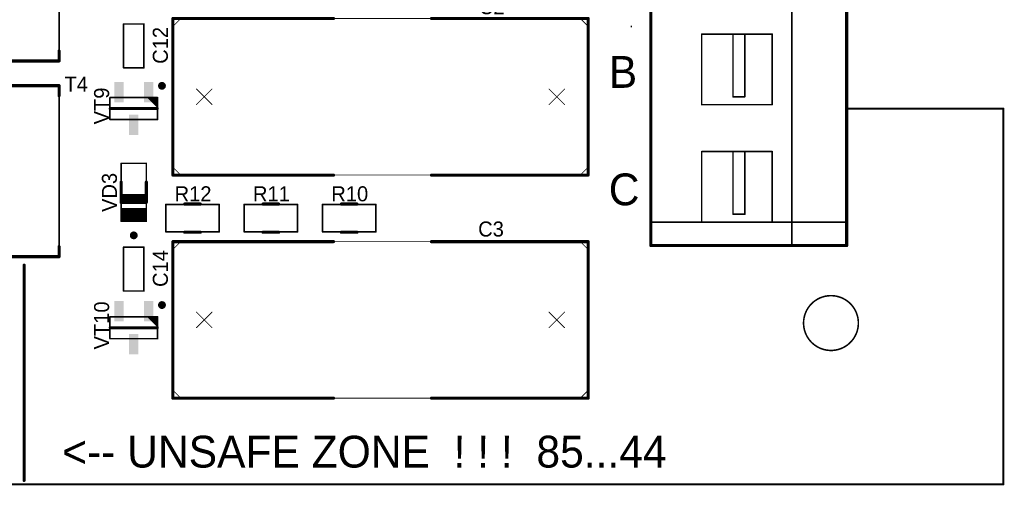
# Model space of a CAD drawing. Extents: x 155 to 301, y 140 to 255.
# Tile 15 of 17: x 238 to 301, y 140 to 170. Entities that reach past the tile are written whole.
import ezdxf

# ---------------------------------------------------------------- set-up
doc = ezdxf.new("R2010")
doc.units = 0
for name, color, linetype in [('Board', 3, 'CONTINUOUS'), ('Top_Assy', 10, 'CONTINUOUS'), ('Top_Assy_SMD', 27, 'CONTINUOUS'), ('Top_Attr', 23, 'CONTINUOUS'), ('Top_Attr_SMD', 25, 'CONTINUOUS'), ('Top_Silk', 6, 'CONTINUOUS')]:
    doc.layers.add(name, color=color, linetype=linetype)

# ---------------------------------------------------------------- blocks, each defined once
blk = doc.blocks.new('UNIT_DISC')
at = {"linetype": 'CONTINUOUS', "const_width": 0.5}
blk.add_lwpolyline([(0.25, 0, 1), (-0.25, 0, 1)], format="xyb", close=True, dxfattribs=at)
blk = doc.blocks.new('RESC3216X65N_5576')
at = {"layer": 'Top_Assy_SMD', "linetype": 'CONTINUOUS', "const_width": 0.1}
for points in [[(252.55, 157.875), (252.55, 156.125)], [(255.95, 157.875), (252.55, 157.875)], [(255.95, 156.125), (255.95, 157.875)], [(252.55, 156.125), (255.95, 156.125)]]:
    blk.add_lwpolyline(points, dxfattribs=at)
at = {"layer": 'Top_Silk', "linetype": 'CONTINUOUS', "const_width": 0.2}
for points in [[(254.75, 157.9), (253.75, 157.9)], [(254.75, 156.1), (253.75, 156.1)]]:
    blk.add_lwpolyline(points, dxfattribs=at)
at = {"layer": 'Top_Assy_SMD', "xscale": 0.1, "yscale": 0.1, "zscale": 0.1}
for p in [(252.55, 157.875), (252.55, 157.875), (255.95, 157.875), (255.95, 157.875), (252.55, 156.125), (252.55, 156.125), (255.95, 156.125), (255.95, 156.125)]:
    blk.add_blockref('UNIT_DISC', p, dxfattribs=at)
at = {"layer": 'Top_Silk', "xscale": 0.2, "yscale": 0.2, "zscale": 0.2}
for p in [(253.75, 157.9), (254.75, 157.9), (253.75, 156.1), (254.75, 156.1)]:
    blk.add_blockref('UNIT_DISC', p, dxfattribs=at)
blk = doc.blocks.new('R11')
blk.add_blockref('RESC3216X65N_5576', (0, 0))
at = {"layer": 'Top_Attr_SMD'}
blk.add_text('R11', height=0.96, dxfattribs=at).set_placement((253.10625, 158.075))
blk = doc.blocks.new('CAPC1608X90N_6923')
at = {"layer": 'Top_Assy_SMD', "linetype": 'CONTINUOUS', "const_width": 0.1}
for points in [[(246.15, 155.15), (244.85, 155.15)], [(244.85, 155.15), (244.85, 152.35)], [(246.15, 152.35), (246.15, 155.15)], [(244.85, 152.35), (246.15, 152.35)]]:
    blk.add_lwpolyline(points, dxfattribs=at)
at = {"layer": 'Top_Assy_SMD', "xscale": 0.1, "yscale": 0.1, "zscale": 0.1}
for p in [(244.85, 155.15), (244.85, 155.15), (246.15, 155.15), (246.15, 155.15), (244.85, 152.35), (244.85, 152.35), (246.15, 152.35), (246.15, 152.35)]:
    blk.add_blockref('UNIT_DISC', p, dxfattribs=at)
blk = doc.blocks.new('C14')
blk.add_blockref('CAPC1608X90N_6923', (0, 0))
at = {"layer": 'Top_Attr_SMD'}
blk.add_text('C14', height=0.96, rotation=90, dxfattribs=at).set_placement((247.675, 152.60625))
blk = doc.blocks.new('CAPC1608X90N_6944')
at = {"layer": 'Top_Assy_SMD', "linetype": 'CONTINUOUS', "const_width": 0.1}
for points in [[(246.15, 169.4), (244.85, 169.4)], [(244.85, 169.4), (244.85, 166.6)], [(246.15, 166.6), (246.15, 169.4)], [(244.85, 166.6), (246.15, 166.6)]]:
    blk.add_lwpolyline(points, dxfattribs=at)
at = {"layer": 'Top_Assy_SMD', "xscale": 0.1, "yscale": 0.1, "zscale": 0.1}
for p in [(244.85, 169.4), (244.85, 169.4), (246.15, 169.4), (246.15, 169.4), (244.85, 166.6), (244.85, 166.6), (246.15, 166.6), (246.15, 166.6)]:
    blk.add_blockref('UNIT_DISC', p, dxfattribs=at)
blk = doc.blocks.new('C12')
blk.add_blockref('CAPC1608X90N_6944', (0, 0))
at = {"layer": 'Top_Attr_SMD'}
blk.add_text('C12', height=0.96, rotation=90, dxfattribs=at).set_placement((247.675, 166.85625))
blk = doc.blocks.new('SOT95P237X112_3N_7948')
at = {"layer": 'Top_Assy_SMD', "linetype": 'CONTINUOUS', "const_width": 0.1}
for points in [[(243.98, 150.7), (243.98, 149.3)], [(247.02, 150.7), (243.98, 150.7)], [(246.42, 150.7), (247.02, 150.1)], [(246.52, 150.7), (247.02, 150.2)], [(246.62, 150.7), (247.02, 150.3)], [(246.72, 150.7), (247.02, 150.4)], [(246.82, 150.7), (247.02, 150.5)], [(246.92, 150.7), (247.02, 150.6)], [(247.02, 149.3), (247.02, 150.7)], [(243.98, 149.3), (247.02, 149.3)]]:
    blk.add_lwpolyline(points, dxfattribs=at)
at = {"layer": 'Top_Silk', "linetype": 'CONTINUOUS', "const_width": 0.25}
blk.add_lwpolyline([(247.3, 151.325, 1), (247.3, 151.575, 1)], format="xyb", close=True, dxfattribs=at)
at = {"layer": 'Top_Silk', "linetype": 'CONTINUOUS', "const_width": 0.2}
blk.add_lwpolyline([(244, 150), (247, 150)], dxfattribs=at)
at = {"layer": 'Top_Assy_SMD', "xscale": 0.1, "yscale": 0.1, "zscale": 0.1}
for p in [(243.98, 150.7), (243.98, 150.7), (246.42, 150.7), (246.52, 150.7), (246.62, 150.7), (246.72, 150.7), (246.82, 150.7), (246.92, 150.7), (247.02, 150.7), (247.02, 150.7), (247.02, 150.6), (247.02, 150.5), (247.02, 150.4), (247.02, 150.3), (247.02, 150.2), (247.02, 150.1), (243.98, 149.3), (243.98, 149.3), (247.02, 149.3), (247.02, 149.3)]:
    blk.add_blockref('UNIT_DISC', p, dxfattribs=at)
at = {"layer": 'Top_Silk', "xscale": 0.2, "yscale": 0.2, "zscale": 0.2}
for p in [(244, 150), (247, 150)]:
    blk.add_blockref('UNIT_DISC', p, dxfattribs=at)
blk = doc.blocks.new('SHAPE_SQ_511_236_0_0_0_0')
blk.add_solid([(-0.65, -0.3), (0.65, -0.3), (-0.65, 0.3), (0.65, 0.3)])
blk = doc.blocks.new('13x06a88')
at = {"layer": 'Top_Assy_SMD'}
blk.add_blockref('SHAPE_SQ_511_236_0_0_0_0', (0, 0), dxfattribs=at)
blk = doc.blocks.new('13x06a32')
at = {"layer": 'Top_Assy_SMD'}
blk.add_blockref('SHAPE_SQ_511_236_0_0_0_0', (0, 0), dxfattribs=at)
blk = doc.blocks.new('13x06a95')
at = {"layer": 'Top_Assy_SMD'}
blk.add_blockref('SHAPE_SQ_511_236_0_0_0_0', (0, 0), dxfattribs=at)
blk = doc.blocks.new('VT10')
blk.add_blockref('SOT95P237X112_3N_7948', (0, 0))
at = {"rotation": 270}
for name, p in [('13x06a88', (244.55, 151.05)), ('13x06a32', (246.45, 151.05)), ('13x06a95', (245.5, 148.95))]:
    blk.add_blockref(name, p, dxfattribs=at)
at = {"layer": 'Top_Attr_SMD'}
blk.add_text('VT10', height=0.96, rotation=90, dxfattribs=at).set_placement((243.925, 148.6125))
blk = doc.blocks.new('SOT95P237X112_3N_7979')
at = {"layer": 'Top_Assy_SMD', "linetype": 'CONTINUOUS', "const_width": 0.1}
for points in [[(243.98, 164.7), (243.98, 163.3)], [(247.02, 164.7), (243.98, 164.7)], [(246.42, 164.7), (247.02, 164.1)], [(246.52, 164.7), (247.02, 164.2)], [(246.62, 164.7), (247.02, 164.3)], [(246.72, 164.7), (247.02, 164.4)], [(246.82, 164.7), (247.02, 164.5)], [(246.92, 164.7), (247.02, 164.6)], [(247.02, 163.3), (247.02, 164.7)], [(243.98, 163.3), (247.02, 163.3)]]:
    blk.add_lwpolyline(points, dxfattribs=at)
at = {"layer": 'Top_Silk', "linetype": 'CONTINUOUS', "const_width": 0.25}
blk.add_lwpolyline([(247.3, 165.325, 1), (247.3, 165.575, 1)], format="xyb", close=True, dxfattribs=at)
at = {"layer": 'Top_Silk', "linetype": 'CONTINUOUS', "const_width": 0.2}
blk.add_lwpolyline([(244, 164), (247, 164)], dxfattribs=at)
at = {"layer": 'Top_Assy_SMD', "xscale": 0.1, "yscale": 0.1, "zscale": 0.1}
for p in [(243.98, 164.7), (243.98, 164.7), (246.42, 164.7), (246.52, 164.7), (246.62, 164.7), (246.72, 164.7), (246.82, 164.7), (246.92, 164.7), (247.02, 164.7), (247.02, 164.7), (247.02, 164.6), (247.02, 164.5), (247.02, 164.4), (247.02, 164.3), (247.02, 164.2), (247.02, 164.1), (243.98, 163.3), (243.98, 163.3), (247.02, 163.3), (247.02, 163.3)]:
    blk.add_blockref('UNIT_DISC', p, dxfattribs=at)
at = {"layer": 'Top_Silk', "xscale": 0.2, "yscale": 0.2, "zscale": 0.2}
for p in [(244, 164), (247, 164)]:
    blk.add_blockref('UNIT_DISC', p, dxfattribs=at)
blk = doc.blocks.new('13x06a82')
at = {"layer": 'Top_Assy_SMD'}
blk.add_blockref('SHAPE_SQ_511_236_0_0_0_0', (0, 0), dxfattribs=at)
blk = doc.blocks.new('13x06a43')
at = {"layer": 'Top_Assy_SMD'}
blk.add_blockref('SHAPE_SQ_511_236_0_0_0_0', (0, 0), dxfattribs=at)
blk = doc.blocks.new('13x06a83')
at = {"layer": 'Top_Assy_SMD'}
blk.add_blockref('SHAPE_SQ_511_236_0_0_0_0', (0, 0), dxfattribs=at)
blk = doc.blocks.new('VT9')
blk.add_blockref('SOT95P237X112_3N_7979', (0, 0))
at = {"rotation": 270}
for name, p in [('13x06a82', (244.55, 165.05)), ('13x06a43', (246.45, 165.05)), ('13x06a83', (245.5, 162.95))]:
    blk.add_blockref(name, p, dxfattribs=at)
at = {"layer": 'Top_Attr_SMD'}
blk.add_text('VT9', height=0.96, rotation=90, dxfattribs=at).set_placement((243.925, 162.9875))
blk = doc.blocks.new('RESC3216X65N_8127')
at = {"layer": 'Top_Assy_SMD', "linetype": 'CONTINUOUS', "const_width": 0.1}
for points in [[(257.55, 157.875), (257.55, 156.125)], [(260.95, 157.875), (257.55, 157.875)], [(260.95, 156.125), (260.95, 157.875)], [(257.55, 156.125), (260.95, 156.125)]]:
    blk.add_lwpolyline(points, dxfattribs=at)
at = {"layer": 'Top_Silk', "linetype": 'CONTINUOUS', "const_width": 0.2}
for points in [[(259.75, 157.9), (258.75, 157.9)], [(259.75, 156.1), (258.75, 156.1)]]:
    blk.add_lwpolyline(points, dxfattribs=at)
at = {"layer": 'Top_Assy_SMD', "xscale": 0.1, "yscale": 0.1, "zscale": 0.1}
for p in [(257.55, 157.875), (257.55, 157.875), (260.95, 157.875), (260.95, 157.875), (257.55, 156.125), (257.55, 156.125), (260.95, 156.125), (260.95, 156.125)]:
    blk.add_blockref('UNIT_DISC', p, dxfattribs=at)
at = {"layer": 'Top_Silk', "xscale": 0.2, "yscale": 0.2, "zscale": 0.2}
for p in [(258.75, 157.9), (259.75, 157.9), (258.75, 156.1), (259.75, 156.1)]:
    blk.add_blockref('UNIT_DISC', p, dxfattribs=at)
blk = doc.blocks.new('R10')
blk.add_blockref('RESC3216X65N_8127', (0, 0))
at = {"layer": 'Top_Attr_SMD'}
blk.add_text('R10', height=0.96, dxfattribs=at).set_placement((258.10625, 158.075))
blk = doc.blocks.new('XFMR_VAC_K5024_9390')
at = {"layer": 'Top_Assy_SMD', "linetype": 'CONTINUOUS', "const_width": 0.1}
for points in [[(226.765, 169.579), (226.765, 177.961)], [(226.765, 177.961), (240.735, 177.961)], [(240.735, 177.961), (240.735, 167.039)], [(227.146, 169.579), (226.765, 169.579)], [(227.146, 168.563), (226.765, 168.563)], [(226.765, 167.039), (226.765, 168.563)], [(240.735, 167.039), (226.765, 167.039)]]:
    blk.add_lwpolyline(points, dxfattribs=at)
at = {"layer": 'Top_Assy_SMD', "linetype": 'CONTINUOUS', "const_width": 0.4}
blk.add_lwpolyline([(228.06739, 170.061, 1), (228.51461, 170.061, 1)], format="xyb", close=True, dxfattribs=at)
at = {"layer": 'Top_Assy_SMD', "linetype": 'CONTINUOUS', "const_width": 0.1}
blk.add_lwpolyline([(227.146, 168.563, 1), (227.146, 169.579, 1)], format="xyb", dxfattribs=at)
at = {"layer": 'Top_Silk', "linetype": 'CONTINUOUS', "const_width": 0.2}
for points in [[(226.765, 177.961), (226.765, 177.326)], [(240.735, 177.961), (226.765, 177.961)], [(240.735, 177.326), (240.735, 177.961)], [(226.765, 167.039), (226.765, 167.674)], [(240.735, 167.674), (240.735, 167.039)], [(240.735, 167.039), (226.765, 167.039)]]:
    blk.add_lwpolyline(points, dxfattribs=at)
at = {"layer": 'Top_Silk', "linetype": 'CONTINUOUS', "const_width": 0.4}
blk.add_lwpolyline([(225.32239, 168.741, 1), (225.76961, 168.741, 1)], format="xyb", close=True, dxfattribs=at)
at = {"layer": 'Top_Assy_SMD', "xscale": 0.1, "yscale": 0.1, "zscale": 0.1}
for p in [(226.765, 177.961), (226.765, 177.961), (240.735, 177.961), (240.735, 177.961), (226.765, 169.579), (226.765, 169.579), (227.146, 169.579), (227.146, 169.579), (226.765, 168.563), (226.765, 168.563), (227.146, 168.563), (227.146, 168.563), (226.765, 167.039), (226.765, 167.039), (240.735, 167.039), (240.735, 167.039)]:
    blk.add_blockref('UNIT_DISC', p, dxfattribs=at)
at = {"layer": 'Top_Silk', "xscale": 0.2, "yscale": 0.2, "zscale": 0.2}
for p in [(226.765, 177.961), (226.765, 177.961), (240.735, 177.961), (240.735, 177.961), (226.765, 177.326), (240.735, 177.326), (226.765, 167.674), (240.735, 167.674), (226.765, 167.039), (226.765, 167.039), (240.735, 167.039), (240.735, 167.039)]:
    blk.add_blockref('UNIT_DISC', p, dxfattribs=at)
blk = doc.blocks.new('T3')
blk.add_blockref('XFMR_VAC_K5024_9390', (0, 0))
at = {"layer": 'Top_Attr_SMD'}
blk.add_text('T3', height=0.96, dxfattribs=at).set_placement((240.825, 177.825))
blk = doc.blocks.new('CAPR22_5_10X26_5X19_9692')
at = {"layer": 'Top_Assy', "linetype": 'CONTINUOUS', "const_width": 0.05}
for points in [[(248.5, 169.75), (248, 169.25)], [(274, 169.75), (248.5, 169.75)], [(274.5, 169.25), (274, 169.75)], [(248, 169.25), (248, 160.25)], [(274.5, 160.25), (274.5, 169.25)], [(249.5, 165.25), (250.5, 164.25)], [(250.5, 165.25), (249.5, 164.25)], [(272, 165.25), (273, 164.25)], [(273, 165.25), (272, 164.25)], [(248, 160.25), (248.5, 159.75)], [(274, 159.75), (274.5, 160.25)], [(248.5, 159.75), (274, 159.75)]]:
    blk.add_lwpolyline(points, dxfattribs=at)
at = {"layer": 'Top_Silk', "linetype": 'CONTINUOUS', "const_width": 0.2}
for points in [[(248, 169.75), (248, 159.75)], [(258.25, 169.75), (248, 169.75)], [(274.5, 169.75), (264.5, 169.75)], [(274.5, 169.75), (274.5, 159.75)], [(258.25, 159.75), (248, 159.75)], [(274.5, 159.75), (264.5, 159.75)]]:
    blk.add_lwpolyline(points, dxfattribs=at)
at = {"layer": 'Top_Assy', "xscale": 0.05, "yscale": 0.05, "zscale": 0.05}
for p in [(248.5, 169.75), (248.5, 169.75), (274, 169.75), (274, 169.75), (248, 169.25), (248, 169.25), (274.5, 169.25), (274.5, 169.25), (249.5, 165.25), (250.5, 165.25), (272, 165.25), (273, 165.25), (249.5, 164.25), (250.5, 164.25), (272, 164.25), (273, 164.25), (248, 160.25), (248, 160.25), (274.5, 160.25), (274.5, 160.25), (248.5, 159.75), (248.5, 159.75), (274, 159.75), (274, 159.75)]:
    blk.add_blockref('UNIT_DISC', p, dxfattribs=at)
at = {"layer": 'Top_Silk', "xscale": 0.2, "yscale": 0.2, "zscale": 0.2}
for p in [(248, 169.75), (248, 169.75), (258.25, 169.75), (264.5, 169.75), (274.5, 169.75), (274.5, 169.75), (248, 159.75), (248, 159.75), (258.25, 159.75), (264.5, 159.75), (274.5, 159.75), (274.5, 159.75)]:
    blk.add_blockref('UNIT_DISC', p, dxfattribs=at)
blk = doc.blocks.new('C2')
blk.add_blockref('CAPR22_5_10X26_5X19_9692', (0, 0))
at = {"layer": 'Top_Attr'}
blk.add_text('C2', height=0.96, dxfattribs=at).set_placement((267.53125, 170.025))
blk = doc.blocks.new('OTV35_9750')
at = {"layer": 'Top_Assy', "linetype": 'CONTINUOUS', "const_width": 0.1}
blk.add_lwpolyline([(291.68798, 150.76178, 1), (288.31202, 149.83822, 1)], format="xyb", close=True, dxfattribs=at)
blk = doc.blocks.new('17')
blk.add_blockref('OTV35_9750', (0, 0))
blk = doc.blocks.new('XFMR_VAC_K5024_10851')
at = {"layer": 'Top_Assy_SMD', "linetype": 'CONTINUOUS', "const_width": 0.1}
for points in [[(226.765, 157.079), (226.765, 165.461)], [(226.765, 165.461), (240.735, 165.461)], [(240.735, 165.461), (240.735, 154.539)], [(227.146, 157.079), (226.765, 157.079)], [(227.146, 156.063), (226.765, 156.063)], [(226.765, 154.539), (226.765, 156.063)], [(240.735, 154.539), (226.765, 154.539)]]:
    blk.add_lwpolyline(points, dxfattribs=at)
at = {"layer": 'Top_Assy_SMD', "linetype": 'CONTINUOUS', "const_width": 0.4}
blk.add_lwpolyline([(228.06739, 157.561, 1), (228.51461, 157.561, 1)], format="xyb", close=True, dxfattribs=at)
at = {"layer": 'Top_Assy_SMD', "linetype": 'CONTINUOUS', "const_width": 0.1}
blk.add_lwpolyline([(227.146, 156.063, 1), (227.146, 157.079, 1)], format="xyb", dxfattribs=at)
at = {"layer": 'Top_Silk', "linetype": 'CONTINUOUS', "const_width": 0.2}
for points in [[(226.765, 165.461), (226.765, 164.826)], [(240.735, 165.461), (226.765, 165.461)], [(240.735, 164.826), (240.735, 165.461)], [(226.765, 154.539), (226.765, 155.174)], [(240.735, 155.174), (240.735, 154.539)], [(240.735, 154.539), (226.765, 154.539)]]:
    blk.add_lwpolyline(points, dxfattribs=at)
at = {"layer": 'Top_Silk', "linetype": 'CONTINUOUS', "const_width": 0.4}
blk.add_lwpolyline([(225.32239, 156.241, 1), (225.76961, 156.241, 1)], format="xyb", close=True, dxfattribs=at)
at = {"layer": 'Top_Assy_SMD', "xscale": 0.1, "yscale": 0.1, "zscale": 0.1}
for p in [(226.765, 165.461), (226.765, 165.461), (240.735, 165.461), (240.735, 165.461), (226.765, 157.079), (226.765, 157.079), (227.146, 157.079), (227.146, 157.079), (226.765, 156.063), (226.765, 156.063), (227.146, 156.063), (227.146, 156.063), (226.765, 154.539), (226.765, 154.539), (240.735, 154.539), (240.735, 154.539)]:
    blk.add_blockref('UNIT_DISC', p, dxfattribs=at)
at = {"layer": 'Top_Silk', "xscale": 0.2, "yscale": 0.2, "zscale": 0.2}
for p in [(226.765, 165.461), (226.765, 165.461), (240.735, 165.461), (240.735, 165.461), (226.765, 164.826), (240.735, 164.826), (226.765, 155.174), (240.735, 155.174), (226.765, 154.539), (226.765, 154.539), (240.735, 154.539), (240.735, 154.539)]:
    blk.add_blockref('UNIT_DISC', p, dxfattribs=at)
blk = doc.blocks.new('T4')
blk.add_blockref('XFMR_VAC_K5024_10851', (0, 0))
at = {"layer": 'Top_Attr_SMD'}
blk.add_text('T4', height=0.96, dxfattribs=at).set_placement((241.075, 165.075))
blk = doc.blocks.new('DIOMELF3515N_10916')
at = {"layer": 'Top_Assy_SMD', "linetype": 'CONTINUOUS', "const_width": 0.1}
for points in [[(244.7, 160.5), (244.7, 156.8)], [(246.3, 160.5), (244.7, 160.5)], [(246.3, 156.8), (246.3, 160.5)], [(246.3, 157.6), (244.7, 157.6)], [(246.3, 157.5), (244.7, 157.5)], [(246.3, 157.4), (244.7, 157.4)], [(246.3, 157.3), (244.7, 157.3)], [(246.3, 157.2), (244.7, 157.2)], [(246.3, 157.1), (244.7, 157.1)], [(246.3, 157), (244.7, 157)], [(246.3, 156.9), (244.7, 156.9)], [(244.7, 156.8), (246.3, 156.8)]]:
    blk.add_lwpolyline(points, dxfattribs=at)
at = {"layer": 'Top_Silk', "linetype": 'CONTINUOUS', "const_width": 0.2}
for points in [[(244.7, 158), (244.7, 159.3)], [(246.3, 158), (246.3, 159.3)], [(246.3, 158.45), (244.7, 158.45)], [(246.3, 158.3), (244.7, 158.3)], [(246.3, 158.15), (244.7, 158.15)], [(244.7, 158), (246.3, 158)]]:
    blk.add_lwpolyline(points, dxfattribs=at)
at = {"layer": 'Top_Silk', "linetype": 'CONTINUOUS', "const_width": 0.25}
blk.add_lwpolyline([(245.5, 156.025, 1), (245.5, 155.775, 1)], format="xyb", close=True, dxfattribs=at)
at = {"layer": 'Top_Assy_SMD', "xscale": 0.1, "yscale": 0.1, "zscale": 0.1}
for p in [(244.7, 160.5), (244.7, 160.5), (246.3, 160.5), (246.3, 160.5), (244.7, 157.6), (244.7, 157.5), (244.7, 157.4), (244.7, 157.3), (244.7, 157.2), (244.7, 157.1), (246.3, 157.6), (246.3, 157.5), (246.3, 157.4), (246.3, 157.3), (246.3, 157.2), (246.3, 157.1), (244.7, 157), (244.7, 156.9), (244.7, 156.8), (244.7, 156.8), (246.3, 157), (246.3, 156.9), (246.3, 156.8), (246.3, 156.8)]:
    blk.add_blockref('UNIT_DISC', p, dxfattribs=at)
at = {"layer": 'Top_Silk', "xscale": 0.2, "yscale": 0.2, "zscale": 0.2}
for p in [(244.7, 159.3), (246.3, 159.3), (244.7, 158.45), (244.7, 158.3), (246.3, 158.45), (246.3, 158.3), (244.7, 158.15), (244.7, 158), (244.7, 158), (246.3, 158.15), (246.3, 158), (246.3, 158)]:
    blk.add_blockref('UNIT_DISC', p, dxfattribs=at)
blk = doc.blocks.new('VD3')
blk.add_blockref('DIOMELF3515N_10916', (0, 0))
at = {"layer": 'Top_Attr_SMD'}
blk.add_text('VD3', height=0.96, rotation=90, dxfattribs=at).set_placement((244.425, 157.39375))
blk = doc.blocks.new('CAPR22_5_10X26_5X19_10969')
at = {"layer": 'Top_Assy', "linetype": 'CONTINUOUS', "const_width": 0.05}
for points in [[(248.5, 155.5), (248, 155)], [(274, 155.5), (248.5, 155.5)], [(274.5, 155), (274, 155.5)], [(248, 155), (248, 146)], [(274.5, 146), (274.5, 155)], [(249.5, 151), (250.5, 150)], [(250.5, 151), (249.5, 150)], [(272, 151), (273, 150)], [(273, 151), (272, 150)], [(248, 146), (248.5, 145.5)], [(274, 145.5), (274.5, 146)], [(248.5, 145.5), (274, 145.5)]]:
    blk.add_lwpolyline(points, dxfattribs=at)
at = {"layer": 'Top_Silk', "linetype": 'CONTINUOUS', "const_width": 0.2}
for points in [[(248, 155.5), (248, 145.5)], [(258.25, 155.5), (248, 155.5)], [(274.5, 155.5), (264.5, 155.5)], [(274.5, 155.5), (274.5, 145.5)], [(258.25, 145.5), (248, 145.5)], [(274.5, 145.5), (264.5, 145.5)]]:
    blk.add_lwpolyline(points, dxfattribs=at)
at = {"layer": 'Top_Assy', "xscale": 0.05, "yscale": 0.05, "zscale": 0.05}
for p in [(248.5, 155.5), (248.5, 155.5), (274, 155.5), (274, 155.5), (248, 155), (248, 155), (274.5, 155), (274.5, 155), (249.5, 151), (250.5, 151), (272, 151), (273, 151), (249.5, 150), (250.5, 150), (272, 150), (273, 150), (248, 146), (248, 146), (274.5, 146), (274.5, 146), (248.5, 145.5), (248.5, 145.5), (274, 145.5), (274, 145.5)]:
    blk.add_blockref('UNIT_DISC', p, dxfattribs=at)
at = {"layer": 'Top_Silk', "xscale": 0.2, "yscale": 0.2, "zscale": 0.2}
for p in [(248, 155.5), (248, 155.5), (258.25, 155.5), (264.5, 155.5), (274.5, 155.5), (274.5, 155.5), (248, 145.5), (248, 145.5), (258.25, 145.5), (264.5, 145.5), (274.5, 145.5), (274.5, 145.5)]:
    blk.add_blockref('UNIT_DISC', p, dxfattribs=at)
blk = doc.blocks.new('C3')
blk.add_blockref('CAPR22_5_10X26_5X19_10969', (0, 0))
at = {"layer": 'Top_Attr'}
blk.add_text('C3', height=0.96, dxfattribs=at).set_placement((267.48125, 155.825))
blk = doc.blocks.new('RESC3216X65N_11056')
at = {"layer": 'Top_Assy_SMD', "linetype": 'CONTINUOUS', "const_width": 0.1}
for points in [[(247.55, 157.875), (247.55, 156.125)], [(250.95, 157.875), (247.55, 157.875)], [(250.95, 156.125), (250.95, 157.875)], [(247.55, 156.125), (250.95, 156.125)]]:
    blk.add_lwpolyline(points, dxfattribs=at)
at = {"layer": 'Top_Silk', "linetype": 'CONTINUOUS', "const_width": 0.2}
for points in [[(249.75, 157.9), (248.75, 157.9)], [(249.75, 156.1), (248.75, 156.1)]]:
    blk.add_lwpolyline(points, dxfattribs=at)
at = {"layer": 'Top_Assy_SMD', "xscale": 0.1, "yscale": 0.1, "zscale": 0.1}
for p in [(247.55, 157.875), (247.55, 157.875), (250.95, 157.875), (250.95, 157.875), (247.55, 156.125), (247.55, 156.125), (250.95, 156.125), (250.95, 156.125)]:
    blk.add_blockref('UNIT_DISC', p, dxfattribs=at)
at = {"layer": 'Top_Silk', "xscale": 0.2, "yscale": 0.2, "zscale": 0.2}
for p in [(248.75, 157.9), (249.75, 157.9), (248.75, 156.1), (249.75, 156.1)]:
    blk.add_blockref('UNIT_DISC', p, dxfattribs=at)
blk = doc.blocks.new('R12')
blk.add_blockref('RESC3216X65N_11056', (0, 0))
at = {"layer": 'Top_Attr_SMD'}
blk.add_text('R12', height=0.96, dxfattribs=at).set_placement((248.10625, 158.075))
blk = doc.blocks.new('DEGSON_DG235_7_5_04_11800')
at = {"layer": 'Top_Assy', "linetype": 'CONTINUOUS', "const_width": 0.1}
for points in [[(278.5, 155.25), (278.5, 184.25)], [(278.5, 184.25), (291, 184.25)], [(287.5, 184.25), (287.5, 155.25)], [(291, 184.25), (291, 155.25)], [(281.75, 183.75), (286.25, 183.75)], [(281.75, 179.25), (281.75, 183.75)], [(283.75, 183.75), (283.75, 179.75)], [(284.5, 183.75), (284.5, 179.75)], [(286.25, 183.75), (286.25, 179.25)], [(284.5, 179.75), (283.75, 179.75)], [(286.25, 179.25), (281.75, 179.25)], [(281.75, 176.25), (286.25, 176.25)], [(281.75, 171.75), (281.75, 176.25)], [(283.75, 176.25), (283.75, 172.25)], [(284.5, 176.25), (284.5, 172.25)], [(286.25, 176.25), (286.25, 171.75)], [(284.5, 172.25), (283.75, 172.25)], [(286.25, 171.75), (281.75, 171.75)], [(281.75, 168.75), (286.25, 168.75)], [(281.75, 164.25), (281.75, 168.75)], [(283.75, 168.75), (283.75, 164.75)], [(284.5, 168.75), (284.5, 164.75)], [(286.25, 168.75), (286.25, 164.25)], [(284.5, 164.75), (283.75, 164.75)], [(286.25, 164.25), (281.75, 164.25)], [(281.75, 161.25), (286.25, 161.25)], [(281.75, 156.75), (281.75, 161.25)], [(283.75, 161.25), (283.75, 157.25)], [(284.5, 161.25), (284.5, 157.25)], [(286.25, 161.25), (286.25, 156.75)], [(284.5, 157.25), (283.75, 157.25)], [(278.5, 156.75), (291, 156.75)], [(286.25, 156.75), (281.75, 156.75)], [(291, 155.25), (278.5, 155.25)]]:
    blk.add_lwpolyline(points, dxfattribs=at)
at = {"layer": 'Top_Silk', "linetype": 'CONTINUOUS'}
for points, const_width in [([(278.5, 155.25), (278.5, 184.25)], 0.2), ([(291, 184.25), (278.5, 184.25)], 0.2), ([(291, 155.25), (291, 184.25)], 0.2), ([(277.26, 169.23), (277.26, 169.25)], 0.1), ([(291, 155.25), (278.5, 155.25)], 0.2)]:
    blk.add_lwpolyline(points, dxfattribs=dict(at, const_width=const_width))
at = {"layer": 'Top_Assy', "xscale": 0.1, "yscale": 0.1, "zscale": 0.1}
for p in [(278.5, 184.25), (278.5, 184.25), (287.5, 184.25), (291, 184.25), (291, 184.25), (281.75, 183.75), (281.75, 183.75), (283.75, 183.75), (284.5, 183.75), (286.25, 183.75), (286.25, 183.75), (283.75, 179.75), (283.75, 179.75), (284.5, 179.75), (284.5, 179.75), (281.75, 179.25), (281.75, 179.25), (286.25, 179.25), (286.25, 179.25), (281.75, 176.25), (281.75, 176.25), (283.75, 176.25), (284.5, 176.25), (286.25, 176.25), (286.25, 176.25), (283.75, 172.25), (283.75, 172.25), (284.5, 172.25), (284.5, 172.25), (281.75, 171.75), (281.75, 171.75), (286.25, 171.75), (286.25, 171.75), (281.75, 168.75), (281.75, 168.75), (283.75, 168.75), (284.5, 168.75), (286.25, 168.75), (286.25, 168.75), (283.75, 164.75), (283.75, 164.75), (284.5, 164.75), (284.5, 164.75), (281.75, 164.25), (281.75, 164.25), (286.25, 164.25), (286.25, 164.25), (281.75, 161.25), (281.75, 161.25), (283.75, 161.25), (284.5, 161.25), (286.25, 161.25), (286.25, 161.25), (283.75, 157.25), (283.75, 157.25), (284.5, 157.25), (284.5, 157.25), (278.5, 156.75), (281.75, 156.75), (281.75, 156.75), (286.25, 156.75), (286.25, 156.75), (291, 156.75), (278.5, 155.25), (278.5, 155.25), (287.5, 155.25), (291, 155.25), (291, 155.25)]:
    blk.add_blockref('UNIT_DISC', p, dxfattribs=at)
at = {"layer": 'Top_Silk'}
for p, xscale, yscale, zscale in [((278.5, 184.25), 0.2, 0.2, 0.2), ((278.5, 184.25), 0.2, 0.2, 0.2), ((291, 184.25), 0.2, 0.2, 0.2), ((291, 184.25), 0.2, 0.2, 0.2), ((277.26, 169.25), 0.1, 0.1, 0.1), ((277.26, 169.23), 0.1, 0.1, 0.1), ((278.5, 155.25), 0.2, 0.2, 0.2), ((278.5, 155.25), 0.2, 0.2, 0.2), ((291, 155.25), 0.2, 0.2, 0.2), ((291, 155.25), 0.2, 0.2, 0.2)]:
    blk.add_blockref('UNIT_DISC', p, dxfattribs=dict(at, xscale=xscale, yscale=yscale, zscale=zscale))
blk = doc.blocks.new('X3')
blk.add_blockref('DEGSON_DG235_7_5_04_11800', (0, 0))
at = {"layer": 'Top_Attr'}
blk.add_text('X3', height=0.96, dxfattribs=at).set_placement((283, 184.575))

msp = doc.modelspace()

# ---------------------------------------------------------------- linework, layer by layer
at = {"layer": 'Board', "linetype": 'CONTINUOUS'}
for points, const_width in [([(291, 164), (291, 176)], 0.127), ([(291, 176), (291, 164)], 0.1), ([(301, 164), (291, 164)], 0.127), ([(291, 164), (301, 164)], 0.1), ([(301, 140), (301, 164)], 0.127), ([(301, 164), (301, 140)], 0.1), ([(159, 140), (301, 140)], 0.127), ([(301, 140), (159, 140)], 0.1)]:
    msp.add_lwpolyline(points, dxfattribs=dict(at, const_width=const_width))
at = {"layer": 'Top_Silk', "linetype": 'CONTINUOUS', "const_width": 0.2}
msp.add_lwpolyline([(238.5, 154), (238.5, 140.25)], dxfattribs=at)

# ---------------------------------------------------------------- block references
for name in ['X3', 'T3', 'C2', 'C12', 'T4', 'VT9', 'VD3', 'R12', 'R11', 'R10', 'C3', 'C14', '17', 'VT10']:
    msp.add_blockref(name, (0, 0))
at = {"layer": 'Board'}
for p, xscale, yscale, zscale in [((291, 164), 0.127, 0.127, 0.127), ((291, 164), 0.127, 0.127, 0.127), ((291, 164), 0.1, 0.1, 0.1), ((291, 164), 0.1, 0.1, 0.1), ((301, 164), 0.127, 0.127, 0.127), ((301, 164), 0.127, 0.127, 0.127), ((301, 164), 0.1, 0.1, 0.1), ((301, 164), 0.1, 0.1, 0.1), ((301, 140), 0.127, 0.127, 0.127), ((301, 140), 0.127, 0.127, 0.127), ((301, 140), 0.1, 0.1, 0.1), ((301, 140), 0.1, 0.1, 0.1)]:
    msp.add_blockref('UNIT_DISC', p, dxfattribs=dict(at, xscale=xscale, yscale=yscale, zscale=zscale))
at = {"layer": 'Top_Silk', "xscale": 0.2, "yscale": 0.2, "zscale": 0.2}
for p in [(238.5, 154), (238.5, 140.25)]:
    msp.add_blockref('UNIT_DISC', p, dxfattribs=at)

# ---------------------------------------------------------------- texts
at = {"layer": 'Top_Silk'}
for s, p in [('B', (275.81657, 165.32125)), ('C', (275.81657, 157.82125)), ('<-- UNSAFE ZONE  ! ! !  85...44', (240.92907, 141.07125))]:
    msp.add_text(s, height=2.032, dxfattribs=at).set_placement(p)

doc.saveas('drawing.dxf')
